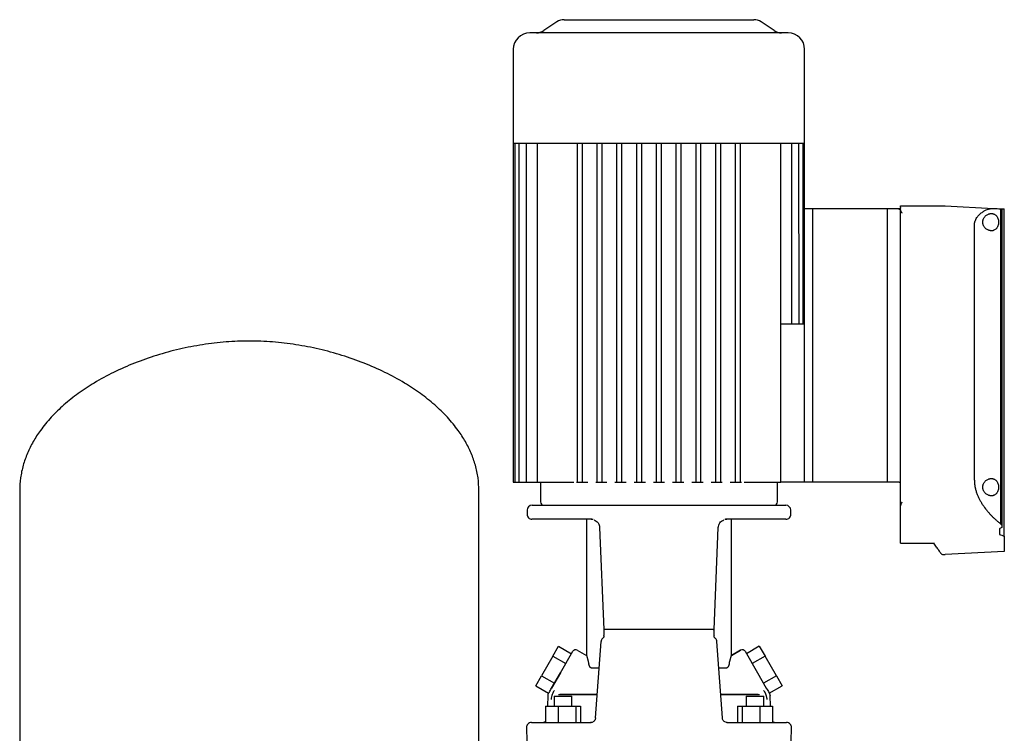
# Model space of a CAD drawing. Header units: millimetres. Extents: x 20 to 1401, y 15 to 952.
# Tile 2 of 6: x 20 to 618, y 518 to 952. Entities that reach past the tile are written whole.
import ezdxf

# ---------------------------------------------------------------- set-up
doc = ezdxf.new("R2010")
doc.units = ezdxf.units.MM

msp = doc.modelspace()

# ---------------------------------------------------------------- linework, layer by layer
at = {"color": 7, "linetype": 'Continuous', "lineweight": 25}
for p, q in [((350.65, 951.89), (408.23, 951.89)), ((408.23, 951.89), (465.81, 951.89)), ((346.22, 950.55), (338.25, 945.24)), ((478.22, 945.24), (470.25, 950.55)), ((408.23, 943.89), (329.73, 943.89)), ((486.73, 943.89), (408.23, 943.89)), ((319.73, 933.89), (319.73, 876.89)), ((496.73, 876.89), (496.73, 933.89)), ((319.73, 876.89), (319.73, 670.89)), ((319.73, 876.89), (320.58, 876.89)), ((320.58, 876.89), (320.56, 670.89)), ((320.58, 876.89), (323.17, 876.89)), ((323.17, 876.89), (323.11, 670.89)), ((323.17, 876.89), (327.66, 876.89)), ((327.53, 876.89), (327.53, 670.89)), ((327.66, 876.89), (334.42, 876.89)), ((334.17, 876.89), (334.17, 670.89)), ((334.42, 876.89), (359.4, 876.89)), ((358.73, 670.89), (358.73, 876.89)), ((359.4, 876.89), (371.61, 876.89)), ((361.73, 670.89), (361.73, 876.89)), ((370.73, 670.89), (370.73, 876.89)), ((371.61, 876.89), (383.82, 876.89)), ((373.73, 670.89), (373.73, 876.89)), ((382.73, 670.89), (382.73, 876.89)), ((383.82, 876.89), (396.02, 876.89)), ((385.73, 670.89), (385.73, 876.89)), ((394.73, 670.89), (394.73, 876.89)), ((396.02, 876.89), (408.23, 876.89)), ((397.73, 670.89), (397.73, 876.89)), ((406.73, 670.89), (406.73, 876.89)), ((408.23, 876.89), (420.44, 876.89)), ((409.73, 670.89), (409.73, 876.89)), ((418.73, 670.89), (418.73, 876.89)), ((420.44, 876.89), (432.65, 876.89)), ((421.73, 670.89), (421.73, 876.89)), ((430.73, 670.89), (430.73, 876.89)), ((432.65, 876.89), (444.85, 876.89)), ((433.73, 670.89), (433.73, 876.89)), ((442.73, 670.89), (442.73, 876.89)), ((444.85, 876.89), (457.06, 876.89)), ((445.73, 670.89), (445.73, 876.89)), ((454.73, 670.89), (454.73, 876.89)), ((457.06, 876.89), (482.04, 876.89)), ((457.73, 670.89), (457.73, 876.89)), ((482.04, 876.89), (488.8, 876.89)), ((482.29, 758.9), (482.29, 876.89)), ((488.8, 876.89), (493.3, 876.89)), ((488.93, 766.89), (488.93, 876.89)), ((493.36, 766.89), (493.3, 876.89)), ((493.3, 876.89), (495.89, 876.89)), ((495.9, 766.89), (495.89, 876.89)), ((495.89, 876.89), (496.73, 876.89)), ((496.73, 836.89), (496.73, 876.89)), ((555.03, 838.73), (582.1, 838.77)), ((555.03, 837.89), (555.03, 838.73)), ((582.16, 838.77), (611.51, 837.23)), ((501.73, 836.89), (496.73, 836.89)), ((496.73, 670.89), (496.73, 836.89)), ((501.73, 670.89), (501.73, 836.89)), ((547.03, 836.89), (501.73, 836.89)), ((547.03, 670.89), (547.03, 836.89)), ((555.03, 836.89), (547.03, 836.89)), ((555.03, 836.78), (555.03, 836.89)), ((555.03, 835.79), (555.03, 836.05)), ((555.03, 656.65), (555.03, 835.79)), ((615.8, 837.01), (615.8, 645.63)), ((615.8, 837.01), (616.49, 836.97)), ((616.49, 836.97), (616.49, 644.9)), ((616.49, 836.97), (618.03, 836.89)), ((618.03, 638.12), (618.03, 836.89)), ((599.84, 672.15), (599.84, 826.89)), ((496.73, 766.89), (482.29, 766.89)), ((482.29, 670.89), (482.29, 758.9)), ((319.73, 670.89), (320.56, 670.89)), ((320.56, 670.89), (322.06, 670.89)), ((322.06, 670.89), (323.11, 670.89)), ((323.11, 670.89), (324.61, 670.89)), ((324.61, 670.89), (327.53, 670.89)), ((327.53, 670.89), (329.03, 670.89)), ((329.03, 670.89), (334.17, 670.89)), ((334.17, 670.89), (335.67, 670.89)), ((335.67, 670.89), (355.09, 670.89)), ((336.23, 670.89), (336.23, 658.89)), ((355.09, 670.89), (356.53, 670.89)), ((358.12, 670.89), (358.73, 670.89)), ((358.73, 670.89), (360.23, 670.89)), ((360.23, 670.89), (361.73, 670.89)), ((361.73, 670.89), (364.93, 670.89)), ((369.8, 670.89), (370.73, 670.89)), ((370.73, 670.89), (372.23, 670.89)), ((372.23, 670.89), (373.73, 670.89)), ((373.73, 670.89), (376.61, 670.89)), ((381.47, 670.89), (382.73, 670.89)), ((382.73, 670.89), (384.23, 670.89)), ((384.23, 670.89), (385.73, 670.89)), ((385.73, 670.89), (388.29, 670.89)), ((393.15, 670.89), (394.73, 670.89)), ((394.73, 670.89), (396.23, 670.89)), ((396.23, 670.89), (397.73, 670.89)), ((397.73, 670.89), (399.96, 670.89)), ((404.83, 670.89), (406.73, 670.89)), ((406.73, 670.89), (408.23, 670.89)), ((408.23, 670.89), (409.73, 670.89)), ((409.73, 670.89), (411.64, 670.89)), ((416.5, 670.89), (418.73, 670.89)), ((418.73, 670.89), (420.23, 670.89)), ((420.23, 670.89), (421.73, 670.89)), ((421.73, 670.89), (423.31, 670.89)), ((428.18, 670.89), (430.73, 670.89)), ((430.73, 670.89), (432.23, 670.89)), ((432.23, 670.89), (433.73, 670.89)), ((433.73, 670.89), (434.99, 670.89)), ((439.85, 670.89), (442.73, 670.89)), ((442.73, 670.89), (444.23, 670.89)), ((444.23, 670.89), (445.73, 670.89)), ((445.73, 670.89), (446.66, 670.89)), ((451.53, 670.89), (454.73, 670.89)), ((454.73, 670.89), (456.23, 670.89)), ((456.23, 670.89), (457.73, 670.89)), ((457.73, 670.89), (458.34, 670.89)), ((459.93, 670.89), (461.37, 670.89)), ((461.37, 670.89), (480.79, 670.89)), ((480.23, 658.89), (480.23, 670.89)), ((480.79, 670.89), (482.29, 670.89)), ((482.3, 670.89), (482.29, 670.89)), ((496.73, 670.89), (482.29, 670.89)), ((501.73, 670.89), (496.73, 670.89)), ((547.03, 670.89), (501.73, 670.89)), ((554.03, 670.89), (547.03, 670.89)), ((19.85, 665.69), (19.85, 510.69)), ((298.85, 510.69), (298.85, 665.69)), ((328.16, 653.97), (328.09, 651.47)), ((331.15, 656.89), (408.23, 656.89)), ((408.23, 656.89), (485.31, 656.89)), ((488.37, 651.47), (488.31, 653.97)), ((555.03, 645.73), (555.03, 656.65)), ((367.47, 648.39), (331.09, 648.39)), ((364.23, 648.39), (364.23, 565.66)), ((367.47, 648.39), (367.82, 648.4)), ((448.99, 648.39), (448.64, 648.4)), ((448.64, 648.4), (448.99, 648.39)), ((485.37, 648.39), (448.99, 648.39)), ((448.99, 648.39), (449.4, 648.39)), ((452.23, 565.66), (452.23, 648.39)), ((372.17, 643.4), (374.7, 581.39)), ((441.76, 581.38), (444.29, 643.4)), ((555.03, 633.97), (555.03, 645.73)), ((615.03, 642.48), (615.03, 639.23)), ((616.49, 644.9), (616.49, 643.41)), ((618.03, 638.12), (618.03, 628.89)), ((554.91, 633.91), (575.36, 633.87)), ((575.36, 633.87), (575.65, 633.93)), ((618.03, 628.89), (582.16, 627.01)), ((580.55, 627.01), (582.1, 627.01)), ((374.7, 581.39), (374.76, 577.69)), ((441.7, 577.71), (441.77, 581.43)), ((374.77, 577.35), (374.81, 577.69)), ((441.7, 577.71), (441.65, 577.35)), ((343.81, 565.22), (347.27, 571.22)), ((347.27, 571.22), (355.07, 566.72)), ((358.63, 568.89), (364.23, 565.66)), ((369.71, 527.7), (373.09, 574.11)), ((446.76, 527.68), (443.37, 574.11)), ((452.23, 565.66), (457.83, 568.89)), ((457.83, 568.89), (452.23, 565.66)), ((469.19, 571.22), (461.4, 566.72)), ((469.19, 571.22), (472.66, 565.22)), ((343.81, 565.22), (336.88, 553.22)), ((343.81, 565.22), (351.6, 560.72)), ((348.37, 555.13), (355.9, 568.16)), ((460.57, 568.16), (468.09, 555.13)), ((472.66, 565.22), (464.86, 560.72)), ((479.58, 553.22), (472.66, 565.22)), ((371.77, 557.97), (367.27, 557.97)), ((449.2, 557.97), (444.55, 557.97)), ((333.41, 547.22), (336.88, 553.22)), ((336.88, 553.22), (344.67, 548.72)), ((348.37, 555.13), (343.02, 545.86)), ((343.02, 545.86), (348.37, 555.13)), ((468.09, 555.13), (473.44, 545.86)), ((479.58, 553.22), (471.79, 548.72)), ((479.58, 553.22), (483.05, 547.22)), ((333.41, 547.22), (341.21, 542.72)), ((475.25, 542.72), (483.05, 547.22)), ((340.72, 541.39), (340.55, 534.89)), ((344.52, 540.89), (344.52, 534.89)), ((344.52, 540.89), (354.24, 540.89)), ((347.1, 541.89), (370.7, 541.89)), ((349.49, 542), (348.7, 541.89)), ((348.7, 541.89), (349.49, 542)), ((348.7, 541.89), (348.8, 541.97)), ((370.7, 541.89), (348.7, 541.89)), ((354.24, 540.89), (355.28, 540.89)), ((355.28, 534.89), (355.28, 540.89)), ((445.72, 541.89), (469.37, 541.89)), ((467.77, 541.89), (445.72, 541.89)), ((461.19, 540.89), (461.19, 534.89)), ((461.19, 540.89), (462.23, 540.89)), ((462.23, 540.89), (471.95, 540.89)), ((467.77, 541.89), (466.97, 542)), ((467.66, 541.97), (467.77, 541.89)), ((471.95, 534.89), (471.95, 540.89)), ((475.92, 534.89), (475.75, 541.39)), ((339.3, 534.89), (339.3, 524.89)), ((339.3, 534.89), (347.06, 534.89)), ((347.06, 534.89), (347.06, 524.89)), ((347.06, 534.89), (357.65, 534.89)), ((357.65, 534.89), (357.65, 524.89)), ((357.65, 534.89), (360.49, 534.89)), ((360.49, 534.89), (360.49, 524.89)), ((455.97, 534.89), (455.97, 524.89)), ((455.97, 534.89), (458.81, 534.89)), ((458.81, 534.89), (458.81, 524.89)), ((458.81, 534.89), (469.41, 534.89)), ((469.41, 534.89), (469.41, 524.89)), ((469.41, 534.89), (477.16, 534.89)), ((477.16, 534.89), (477.16, 524.89)), ((327.71, 521.81), (328.16, 504.81)), ((330.71, 524.89), (337.7, 524.89)), ((337.7, 524.89), (353.81, 524.89)), ((363.92, 524.89), (367.03, 524.89)), ((366.72, 524.89), (366.62, 524.89)), ((366.72, 524.89), (367.76, 525.08)), ((367.27, 524.88), (367.03, 524.89)), ((449.43, 524.89), (449.17, 524.86)), ((449.43, 524.89), (452.55, 524.89)), ((449.68, 524.89), (455.97, 524.89)), ((462.66, 524.89), (478.77, 524.89)), ((477.16, 524.89), (479.29, 524.89)), ((477.16, 524.89), (479.29, 524.89)), ((477.16, 524.89), (479.29, 524.89)), ((478.77, 524.89), (485.75, 524.89)), ((488.31, 504.81), (488.75, 521.81))]:
    msp.add_line(p, q, dxfattribs=at)
at = {"color": 7, "linetype": 'Continuous', "lineweight": 25, "flags": 128}
msp.add_lwpolyline([(554.03, 836.78), (554.59, 836.78), (555.03, 836.78)], dxfattribs=at)
at = {"color": 7, "linetype": 'Continuous', "lineweight": 25}
for centre, radius, start, end in [((350.65, 943.89), 8, 90, 123.69007), ((465.81, 943.89), 8, 56.30993, 90), ((333.81, 951.89), 8, 270, 303.69007), ((482.65, 951.89), 8, 236.30993, 270), ((329.73, 933.89), 10, 90, 180), ((486.73, 933.89), 10, 0, 90), ((582.1, 837.77), 1, 87, 90.1), ((338.23, 658.89), 2, 180, 270), ((478.23, 658.89), 2, 270, 0), ((331.15, 653.89), 3, 90, 178.5), ((485.31, 653.89), 3, 1.5, 90), ((331.09, 651.39), 3, 178.5, 270), ((485.37, 651.39), 3, 270, 1.5), ((580.55, 628.01), 1, 215.50392, 269.9), ((582.1, 628.01), 1, 269.9, 273), ((357.63, 567.16), 2, 60, 150), ((458.83, 567.16), 2, 30, 120.01876), ((330.71, 521.89), 3, 90.00017, 181.5), ((337.17, 528.09), 3.2, 270, 311.73701), ((479.29, 528.09), 3.2, 228.26299, 270), ((485.75, 521.89), 3, 358.5, 89.99983)]:
    msp.add_arc(centre, radius, start, end, dxfattribs=at)
for points, knots in [([(555.03, 837.89), (555.03, 837.86), (555.03, 837.8), (555.02, 837.71), (554.99, 837.61), (554.96, 837.52), (554.92, 837.44), (554.86, 837.33), (554.76, 837.2), (554.62, 837.08), (554.48, 836.99), (554.36, 836.95), (554.25, 836.91), (554.14, 836.9), (554.07, 836.89), (554.03, 836.89)], [0, 0, 0, 0, 0.09473, 0.184561, 0.269643, 0.350152, 0.426298, 0.498326, 0.631992, 0.748617, 0.814174, 0.874219, 0.917797, 0.959226, 1, 1, 1, 1]), ([(554.03, 836.78), (554.06, 836.78), (554.12, 836.78), (554.21, 836.77), (554.29, 836.76), (554.37, 836.74), (554.49, 836.71), (554.64, 836.65), (554.78, 836.56), (554.9, 836.44), (554.98, 836.32), (555.02, 836.19), (555.03, 836.09), (555.03, 836.05)], [0, 0, 0, 0, 0.0499388, 0.0993824, 0.1488722, 0.1989483, 0.250132, 0.3726814, 0.500013, 0.6226586, 0.7501146, 0.8734675, 1, 1, 1, 1]), ([(555.03, 835.79), (555.03, 835.76), (555.03, 835.7), (555.05, 835.6), (555.08, 835.5), (555.13, 835.38), (555.19, 835.29), (555.22, 835.24)], [0, 0, 0, 0, 0.1659579, 0.3319586, 0.4989522, 0.7522326, 1, 1, 1, 1]), ([(555.22, 835.24), (555.23, 835.22), (555.26, 835.18), (555.32, 835.11), (555.38, 835.03), (555.44, 834.94), (555.52, 834.84), (555.6, 834.74), (555.7, 834.62), (555.79, 834.51), (555.85, 834.43), (555.87, 834.41)], [0, 0, 0, 0, 0.083697, 0.175739, 0.276081, 0.384605, 0.501121, 0.611645, 0.750604, 0.914626, 1, 1, 1, 1]), ([(599.84, 826.89), (599.84, 826.98), (599.84, 827.15), (599.85, 827.4), (599.87, 827.65), (599.9, 827.91), (599.94, 828.16), (599.99, 828.42), (600.04, 828.67), (600.11, 828.93), (600.18, 829.18), (600.36, 829.73), (600.71, 830.59), (601.32, 831.62), (602.03, 832.59), (602.78, 833.42), (603.61, 834.19), (604.74, 835.08), (605.92, 835.81), (607.11, 836.37), (608.03, 836.73), (608.92, 836.98), (609.67, 837.13), (610.24, 837.2), (610.69, 837.24), (611.11, 837.25), (611.38, 837.24), (611.51, 837.23)], [0, 0, 0, 0, 0.012117, 0.024284, 0.036513, 0.048818, 0.06121, 0.073701, 0.086304, 0.099031, 0.111892, 0.124898, 0.184763, 0.250107, 0.309389, 0.375028, 0.433855, 0.500081, 0.624465, 0.68709, 0.749847, 0.81764, 0.875036, 0.908188, 0.940062, 0.970664, 1, 1, 1, 1]), ([(610.19, 823.64), (610.12, 823.64), (609.98, 823.65), (609.77, 823.66), (609.56, 823.69), (609.35, 823.72), (609.14, 823.77), (608.93, 823.82), (608.72, 823.89), (608.29, 824.04), (607.67, 824.33), (606.87, 824.9), (606.13, 825.62), (605.61, 826.39), (605.28, 827.08), (605.09, 827.66), (604.97, 828.26), (604.93, 828.89), (604.97, 829.51), (605.09, 830.12), (605.28, 830.69), (605.6, 831.39), (606.13, 832.16), (606.86, 832.89), (607.67, 833.45), (608.36, 833.78), (608.93, 833.97), (609.35, 834.07), (609.77, 834.13), (610.05, 834.14), (610.19, 834.14)], [0, 0, 0, 0, 0.0156598, 0.031275, 0.0468615, 0.0624356, 0.0780136, 0.0936116, 0.1092459, 0.1249326, 0.1881024, 0.2490914, 0.3140444, 0.374185, 0.4061971, 0.4369459, 0.4685455, 0.4995909, 0.5307153, 0.562422, 0.5931857, 0.6252252, 0.6853383, 0.7502808, 0.8115665, 0.8750721, 0.9063902, 0.9375644, 0.9687244, 1, 1, 1, 1]), ([(610.19, 834.14), (610.26, 834.14), (610.4, 834.14), (610.6, 834.13), (610.8, 834.1), (610.99, 834.07), (611.18, 834.02), (611.37, 833.97), (611.56, 833.91), (611.94, 833.76), (612.48, 833.47), (613.02, 832.98), (613.41, 832.51), (613.78, 831.97), (614.15, 831.19), (614.45, 830.09), (614.55, 828.9), (614.45, 827.7), (614.15, 826.6), (613.78, 825.81), (613.41, 825.27), (613.02, 824.8), (612.47, 824.32), (611.87, 823.99), (611.37, 823.81), (610.99, 823.71), (610.6, 823.65), (610.33, 823.65), (610.19, 823.64)], [0, 0, 0, 0, 0.016024, 0.031896, 0.047633, 0.063252, 0.078771, 0.094205, 0.109575, 0.124897, 0.18867, 0.249769, 0.281384, 0.312251, 0.37479, 0.437377, 0.499809, 0.562264, 0.624905, 0.687643, 0.718675, 0.750472, 0.811615, 0.875443, 0.906051, 0.93692, 0.968191, 1, 1, 1, 1]), ([(159.35, 756.69), (154.63, 756.58), (145.14, 756.35), (130.94, 754.6), (116.85, 751.88), (103.04, 748.13), (89.68, 743.44), (76.96, 737.83), (65.52, 731.63), (55.43, 724.98), (46.69, 718.06), (38.95, 710.58), (32.74, 703.06), (27.97, 695.69), (24.42, 688.59), (21.83, 681.21), (20.16, 673.54), (19.95, 668.32), (19.85, 665.69)], [0, 0, 0, 0, 0.077758, 0.156431, 0.235453, 0.314225, 0.392144, 0.468629, 0.543151, 0.606406, 0.667613, 0.726675, 0.78365, 0.827907, 0.87124, 0.914018, 0.956734, 1, 1, 1, 1]), ([(298.85, 665.69), (298.74, 668.32), (298.53, 673.54), (296.86, 681.21), (294.27, 688.59), (290.73, 695.69), (285.95, 703.06), (279.75, 710.58), (272, 718.06), (263.26, 724.98), (253.17, 731.63), (241.73, 737.83), (229.01, 743.44), (215.66, 748.13), (201.84, 751.88), (187.75, 754.6), (173.56, 756.35), (164.07, 756.58), (159.35, 756.69)], [0, 0, 0, 0, 0.043266, 0.085982, 0.12876, 0.172093, 0.21635, 0.273325, 0.332387, 0.393594, 0.456849, 0.531371, 0.607856, 0.685775, 0.764547, 0.843569, 0.922242, 1, 1, 1, 1]), ([(555.03, 669.89), (555.03, 670.01), (555.01, 670.14), (554.91, 670.38), (554.84, 670.5), (554.64, 670.7), (554.52, 670.77), (554.28, 670.87), (554.15, 670.89), (554.03, 670.89)], [0, 0, 0, 0, 0.25, 0.25, 0.5, 0.5, 0.75, 0.75, 1, 1, 1, 1]), ([(599.84, 672.15), (599.84, 672.01), (599.84, 671.73), (599.85, 671.31), (599.87, 670.9), (599.9, 670.48), (599.94, 670.06), (599.98, 669.64), (600.03, 669.22), (600.09, 668.81), (600.16, 668.39), (600.34, 667.43), (600.69, 665.94), (601.33, 664.01), (602.1, 662.13), (602.97, 660.37), (603.94, 658.66), (605.3, 656.52), (606.76, 654.55), (608.26, 652.74), (609.41, 651.45), (610.58, 650.24), (611.55, 649.29), (612.33, 648.57), (612.91, 648.05), (613.49, 647.55), (613.87, 647.23), (614.06, 647.08)], [0, 0, 0, 0, 0.0124001, 0.0248071, 0.037228, 0.0496703, 0.0621409, 0.074647, 0.0871957, 0.099794, 0.1124488, 0.1251669, 0.186834, 0.2506669, 0.3117634, 0.3753371, 0.4369022, 0.5006839, 0.6249474, 0.6866501, 0.7493692, 0.8118014, 0.8746883, 0.9060331, 0.9373569, 0.9686742, 1, 1, 1, 1]), ([(610.19, 662.64), (610.12, 662.64), (609.98, 662.65), (609.77, 662.66), (609.56, 662.69), (609.35, 662.72), (609.14, 662.77), (608.93, 662.82), (608.72, 662.89), (608.29, 663.04), (607.67, 663.33), (606.87, 663.9), (606.13, 664.62), (605.61, 665.39), (605.28, 666.08), (605.09, 666.66), (604.97, 667.26), (604.93, 667.89), (604.97, 668.51), (605.09, 669.12), (605.28, 669.69), (605.6, 670.39), (606.13, 671.16), (606.86, 671.89), (607.67, 672.45), (608.36, 672.78), (608.93, 672.97), (609.35, 673.07), (609.77, 673.13), (610.05, 673.14), (610.19, 673.14)], [0, 0, 0, 0, 0.0156598, 0.031275, 0.0468615, 0.0624356, 0.0780136, 0.0936116, 0.1092459, 0.1249326, 0.1881024, 0.2490914, 0.3140444, 0.374185, 0.4061971, 0.4369459, 0.4685455, 0.4995909, 0.5307153, 0.562422, 0.5931857, 0.6252252, 0.6853383, 0.7502808, 0.8115665, 0.8750721, 0.9063902, 0.9375644, 0.9687244, 1, 1, 1, 1]), ([(610.19, 673.14), (610.26, 673.14), (610.4, 673.14), (610.6, 673.13), (610.8, 673.1), (610.99, 673.07), (611.18, 673.02), (611.37, 672.97), (611.56, 672.91), (611.94, 672.76), (612.48, 672.47), (613.02, 671.98), (613.41, 671.51), (613.78, 670.97), (614.15, 670.19), (614.45, 669.09), (614.55, 667.9), (614.45, 666.7), (614.15, 665.6), (613.78, 664.81), (613.41, 664.27), (613.02, 663.8), (612.47, 663.32), (611.87, 662.99), (611.37, 662.81), (610.99, 662.71), (610.6, 662.65), (610.33, 662.65), (610.19, 662.64)], [0, 0, 0, 0, 0.016024, 0.031896, 0.047633, 0.063252, 0.078771, 0.094205, 0.109575, 0.124897, 0.18867, 0.249769, 0.281384, 0.312251, 0.37479, 0.437377, 0.499809, 0.562264, 0.624905, 0.687643, 0.718675, 0.750472, 0.811615, 0.875443, 0.906051, 0.93692, 0.968191, 1, 1, 1, 1]), ([(555.44, 658.19), (555.42, 658.16), (555.37, 658.08), (555.31, 657.97), (555.26, 657.85), (555.21, 657.72), (555.16, 657.58), (555.12, 657.4), (555.07, 657.18), (555.04, 656.92), (555.03, 656.74), (555.03, 656.65)], [0, 0, 0, 0, 0.074646, 0.152435, 0.233655, 0.318558, 0.407366, 0.500274, 0.665526, 0.831819, 1, 1, 1, 1]), ([(555.87, 658.82), (555.85, 658.79), (555.8, 658.72), (555.72, 658.61), (555.64, 658.48), (555.54, 658.34), (555.47, 658.24), (555.44, 658.19)], [0, 0, 0, 0, 0.1656754, 0.3323917, 0.4999841, 0.7542091, 1, 1, 1, 1]), ([(367.05, 648.39), (367.05, 648.39), (367.07, 648.39), (367.28, 648.39), (367.47, 648.39)], [0, 0, 0, 0, 0.108438, 1, 1, 1, 1]), ([(367.82, 648.4), (367.84, 648.39), (368, 648.38), (368.2, 648.33), (368.3, 648.31)], [0, 0, 0, 0, 0.496817, 1, 1, 1, 1]), ([(368.81, 648.06), (369.28, 647.83), (370.23, 647.38), (371.29, 646.22), (372, 644.86), (372.12, 643.88), (372.17, 643.4)], [0, 0, 0, 0, 0.2549471, 0.5139243, 0.7654809, 1, 1, 1, 1]), ([(444.29, 643.4), (444.34, 643.84), (444.45, 644.82), (445.15, 646.19), (446.22, 647.37), (447.17, 647.83), (447.64, 648.05)], [0, 0, 0, 0, 0.234135, 0.485604, 0.744743, 1, 1, 1, 1]), ([(448.16, 648.31), (448.26, 648.33), (448.46, 648.38), (448.62, 648.39), (448.64, 648.4)], [0, 0, 0, 0, 0.5030837, 1, 1, 1, 1]), ([(579.73, 627.43), (579.66, 627.53), (579.52, 627.73), (578.42, 629.27), (576.96, 631.31), (575.73, 633.04), (575.14, 633.87)], [0, 0, 0, 0, 0.281736, 0.56592, 0.790939, 1, 1, 1, 1]), ([(375.23, 581.39), (375.16, 581.39), (375.04, 581.39), (374.89, 581.39), (374.77, 581.39), (374.71, 581.39), (374.7, 581.39), (374.7, 581.39)], [0, 0, 0, 0, 0.222074, 0.444526, 0.666609, 0.887695, 1, 1, 1, 1]), ([(441.24, 581.39), (441.3, 581.39), (441.42, 581.39), (441.58, 581.38), (441.69, 581.38), (441.75, 581.38), (441.76, 581.38), (441.76, 581.38)], [0, 0, 0, 0, 0.221885, 0.444145, 0.66606, 0.886997, 1, 1, 1, 1]), ([(374.37, 576.35), (374.27, 576.24), (373.78, 575.94), (373.27, 575.13), (373.15, 574.43), (373.09, 574.09)], [0, 0, 0, 0, 0.223138, 0.625828, 1, 1, 1, 1]), ([(374.77, 577.35), (374.77, 577.33), (374.76, 577.27), (374.75, 577.06), (374.63, 576.62), (374.47, 576.45), (374.37, 576.35)], [0, 0, 0, 0, 0.124794, 0.309614, 0.588421, 1, 1, 1, 1]), ([(442.02, 576.35), (441.97, 576.52), (441.74, 576.81), (441.71, 577.19), (441.7, 577.35)], [0, 0, 0, 0, 0.575088, 1, 1, 1, 1]), ([(443.37, 574.11), (443.32, 574.43), (443.2, 575.13), (442.68, 575.94), (442.19, 576.24), (442.02, 576.35)], [0, 0, 0, 0, 0.374094, 0.776701, 1, 1, 1, 1]), ([(364.23, 565.66), (364.23, 565.66), (364.23, 565.66), (364.24, 565.64), (364.24, 565.62), (364.25, 565.59), (364.26, 565.56), (364.27, 565.51), (364.29, 565.46), (364.33, 565.33), (364.4, 565.07), (364.54, 564.57), (364.72, 563.91), (364.91, 563.22), (365.08, 562.58), (365.22, 562.04), (365.36, 561.46), (365.47, 561.04), (365.52, 560.83)], [0, 0, 0, 0, 0.027091, 0.054177, 0.081274, 0.108402, 0.135578, 0.162819, 0.190143, 0.217568, 0.331786, 0.448316, 0.574793, 0.705057, 0.777093, 0.850157, 0.924409, 1, 1, 1, 1]), ([(450.95, 560.83), (450.97, 560.94), (451.02, 561.15), (451.1, 561.45), (451.17, 561.75), (451.25, 562.04), (451.32, 562.31), (451.39, 562.58), (451.45, 562.83), (451.58, 563.3), (451.74, 563.91), (451.92, 564.57), (452.06, 565.07), (452.14, 565.35), (452.19, 565.51), (452.21, 565.6), (452.23, 565.65), (452.23, 565.66), (452.23, 565.66)], [0, 0, 0, 0, 0.037985, 0.075614, 0.112906, 0.14988, 0.186555, 0.222949, 0.259085, 0.294981, 0.425246, 0.55174, 0.668266, 0.782502, 0.837224, 0.89162, 0.945831, 1, 1, 1, 1]), ([(367.27, 557.97), (367.24, 557.98), (367.19, 557.98), (367.12, 557.99), (367.05, 558.01), (366.98, 558.03), (366.91, 558.07), (366.79, 558.14), (366.61, 558.29), (366.39, 558.57), (366.16, 558.96), (365.99, 559.34), (365.84, 559.73), (365.72, 560.07), (365.61, 560.46), (365.55, 560.72), (365.52, 560.83)], [0, 0, 0, 0, 0.029308, 0.059111, 0.089397, 0.120152, 0.151363, 0.183018, 0.288622, 0.403685, 0.527571, 0.676575, 0.728552, 0.832405, 0.926456, 1, 1, 1, 1]), ([(450.95, 560.83), (450.93, 560.76), (450.89, 560.6), (450.82, 560.35), (450.74, 560.09), (450.64, 559.79), (450.5, 559.4), (450.34, 559.04), (450.18, 558.76), (450.04, 558.52), (449.85, 558.29), (449.65, 558.12), (449.48, 558.03), (449.34, 557.98), (449.24, 557.98), (449.2, 557.97)], [0, 0, 0, 0, 0.047779, 0.103547, 0.167565, 0.230977, 0.323408, 0.466762, 0.533911, 0.596357, 0.711443, 0.816992, 0.879907, 0.940942, 1, 1, 1, 1]), ([(341.12, 542.57), (341.13, 542.58), (341.19, 542.68), (341.56, 543.34), (342.2, 544.43), (342.75, 545.38), (343.02, 545.86)], [0, 0, 0, 0, 0.049807, 0.410381, 0.700865, 1, 1, 1, 1]), ([(344.78, 544.41), (344.64, 544.27), (344.51, 544.12), (344.25, 543.77), (344.13, 543.58), (343.78, 542.96), (343.58, 542.51), (343.23, 541.54), (343.08, 541.05), (342.85, 540.02), (342.76, 539.5), (342.7, 538.97)], [0, 0, 0, 0, 0.125, 0.125, 0.25, 0.25, 0.5, 0.5, 0.75, 0.75, 1, 1, 1, 1]), ([(471.69, 544.41), (471.72, 544.38), (471.79, 544.31), (471.89, 544.2), (471.99, 544.08), (472.09, 543.94), (472.19, 543.79), (472.3, 543.63), (472.4, 543.46), (472.5, 543.28), (472.61, 543.08), (472.71, 542.87), (472.81, 542.64), (472.91, 542.41), (473.02, 542.12), (473.15, 541.76), (473.29, 541.33), (473.43, 540.83), (473.56, 540.26), (473.68, 539.64), (473.74, 539.2), (473.77, 538.97)], [0, 0, 0, 0, 0.022661, 0.04699, 0.073054, 0.100905, 0.130587, 0.162133, 0.195571, 0.230923, 0.268207, 0.307437, 0.348625, 0.391779, 0.436907, 0.504725, 0.582946, 0.671572, 0.770607, 0.880065, 1, 1, 1, 1]), ([(369.71, 527.7), (369.67, 527.43), (369.59, 526.88), (369.18, 526.11), (368.57, 525.46), (368.03, 525.21), (367.76, 525.08)], [0, 0, 0, 0, 0.234855, 0.48618, 0.744945, 1, 1, 1, 1]), ([(448.7, 525.08), (448.43, 525.21), (447.9, 525.46), (447.29, 526.11), (446.87, 526.88), (446.79, 527.43), (446.76, 527.68)], [0, 0, 0, 0, 0.2550551, 0.5138195, 0.7651447, 1, 1, 1, 1]), ([(353.81, 524.89), (354.62, 524.89), (355.45, 524.89), (357.13, 524.89), (357.98, 524.89), (359.7, 524.89), (360.55, 524.89), (362.24, 524.89), (363.08, 524.89), (363.92, 524.89)], [0, 0, 0, 0, 0.25, 0.25, 0.5, 0.5, 0.75, 0.75, 1, 1, 1, 1]), ([(367.53, 524.94), (367.48, 524.93), (367.38, 524.9), (367.3, 524.89), (367.27, 524.88)], [0, 0, 0, 0, 0.50413, 1, 1, 1, 1]), ([(449.17, 524.86), (449.16, 524.89), (449.08, 524.9), (448.98, 524.93), (448.93, 524.94)], [0, 0, 0, 0, 0.495889, 1, 1, 1, 1]), ([(452.55, 524.89), (453.38, 524.89), (454.22, 524.89), (455.91, 524.89), (456.77, 524.89), (458.48, 524.89), (459.33, 524.89), (461.01, 524.89), (461.84, 524.89), (462.66, 524.89)], [0, 0, 0, 0, 0.25, 0.25, 0.5, 0.5, 0.75, 0.75, 1, 1, 1, 1])]:
    msp.add_open_spline(points, degree=3, knots=knots, dxfattribs=at)
for points in [[(611.51, 837.23), (613.03, 837.16), (614.46, 837.08), (615.8, 837.01)], [(614.06, 647.08), (614.66, 646.59), (615.24, 646.11), (615.8, 645.63)], [(616.49, 643.41), (616, 643.1), (615.52, 642.79), (615.03, 642.48)], [(615.8, 645.63), (616.03, 645.38), (616.26, 645.14), (616.49, 644.9)], [(615.03, 639.23), (616.02, 638.85), (617.02, 638.48), (618.03, 638.12)], [(398.73, 581.39), (390.55, 581.39), (382.55, 581.39), (375.23, 581.39)], [(417.73, 581.39), (414.58, 581.39), (408.23, 581.39), (401.88, 581.39), (398.73, 581.39)], [(441.24, 581.39), (433.91, 581.39), (425.91, 581.39), (417.73, 581.39)], [(473.44, 545.86), (474.12, 544.69), (475.14, 542.93), (475.48, 542.33), (475.48, 542.33)], [(340.99, 542.33), (340.82, 542.05), (340.73, 541.71), (340.72, 541.39)], [(348.7, 541.89), (348.46, 541.89), (348.22, 541.89), (347.98, 541.89)], [(468.48, 541.89), (468.24, 541.89), (468, 541.89), (467.77, 541.89)], [(475.48, 542.33), (475.64, 542.05), (475.74, 541.71), (475.75, 541.39)], [(367.03, 524.89), (366.83, 524.89), (366.72, 524.89), (366.72, 524.89)], [(449.68, 524.89), (449.69, 524.89), (449.59, 524.89), (449.43, 524.89)]]:
    msp.add_open_spline(points, degree=3, dxfattribs=at)

doc.saveas('drawing.dxf')
